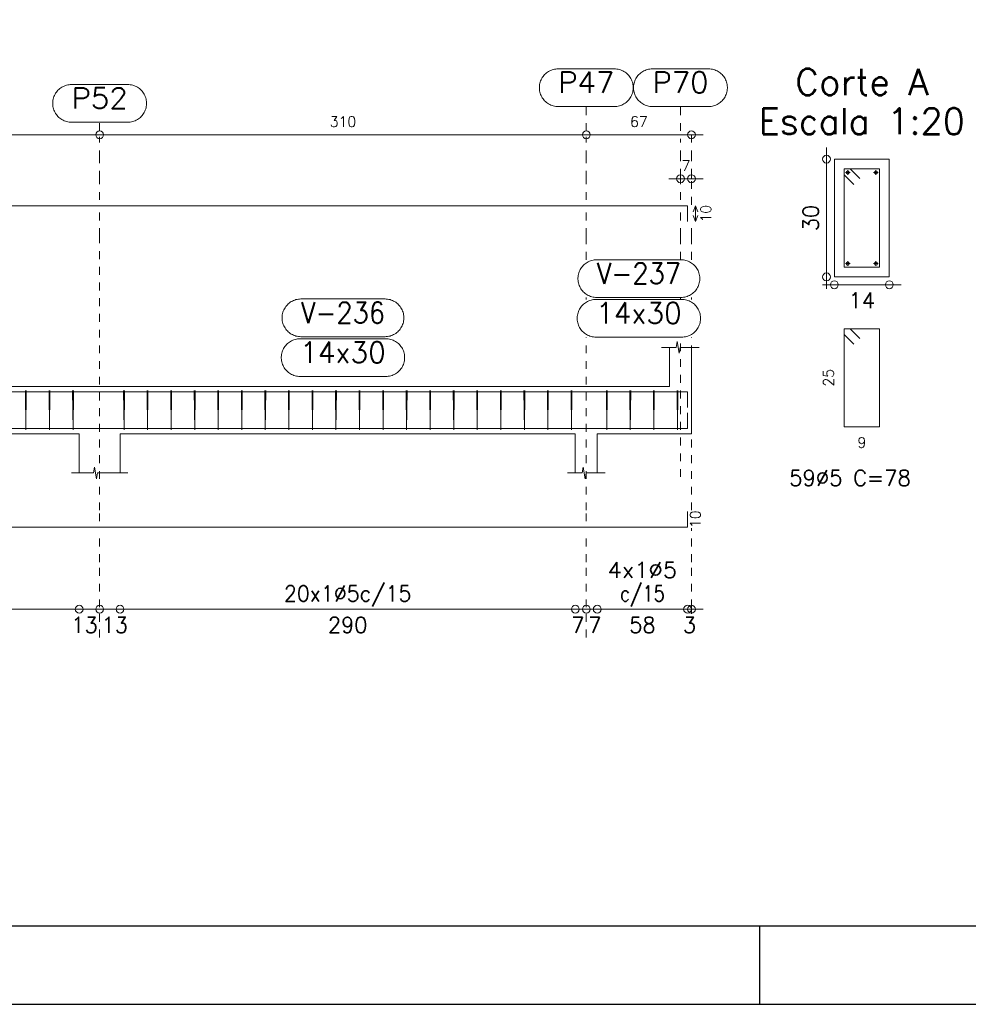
# Model space of a CAD drawing. Header units: millimetres. Extents: x -80 to 444, y 0 to 170.
# Tile 84 of 133: x 218 to 230, y 65 to 78. Entities that reach past the tile are written whole.
import ezdxf
from ezdxf.enums import TextEntityAlignment as Align

# ---------------------------------------------------------------- set-up
doc = ezdxf.new("R2010")
doc.units = ezdxf.units.MM
doc.linetypes.add('CYPE_PUNTO', pattern=[0.075, 0, -0.075])
for name, color, linetype, lineweight in [('ARM_COMPRIMENTOS', 3, 'Continuous', 0), ('ARM_DENTRO_VIGA', 4, 'Continuous', 15), ('ARM_ESTRIBOS', 3, 'Continuous', 0), ('COT_COTAS', 3, 'Continuous', 0), ('COT_EST', 3, 'Continuous', 0), ('COT_LIN_APOIOS', 2, 'CYPE_PUNTO', 0), ('COT_LIN_AUX_COTA', 2, 'CYPE_PUNTO', 0), ('REF_NOME', 3, 'Continuous', 0), ('REF_REFERENCIA', 3, 'Continuous', 0), ('SEC_CONTORNOS', 2, 'Continuous', 9), ('SEC_DIM_VIGA', 3, 'Continuous', 0), ('TEXTO_REF_NOME', 3, 'Continuous', 0), ('TEXTO_REF_REFERENCIA', 3, 'Continuous', 0), ('TXT_EST', 3, 'Continuous', 0)]:
    doc.layers.add(name, color=color, linetype=linetype, lineweight=lineweight)
doc.styles.add('CYPETXT', font='romans', dxfattribs={"height": 0.2})

msp = doc.modelspace()

# ---------------------------------------------------------------- linework, layer by layer
at = {"color": 1}
msp.add_line((227.1, 65), (227.1, 66), dxfattribs=at)
at = {"color": 2}
msp.add_lwpolyline([(180, 124.4), (180, 65), (264.1, 65), (264.1, 124.4)], close=True, dxfattribs=at)
at = {"color": 6}
msp.add_lwpolyline([(182.5, 123.4), (182.5, 66), (263.1, 66), (263.1, 123.4)], close=True, dxfattribs=at)
at = {"layer": 'ARM_COMPRIMENTOS'}
for p, q in [((226.2806, 75.1694), (226.2506, 75.0944)), ((226.2806, 75.1694), (226.3106, 75.0944)), ((226.2806, 75.1694), (226.2806, 74.9694)), ((226.2806, 74.9694), (226.2506, 75.0444)), ((226.2806, 74.9694), (226.3106, 75.0444))]:
    msp.add_line(p, q, dxfattribs=at)
at = {"layer": 'ARM_DENTRO_VIGA'}
for p, q in [((228.2211, 75.6244), (228.2211, 75.5644)), ((228.5811, 75.6244), (228.5811, 75.5644)), ((228.1911, 75.5944), (228.2511, 75.5944)), ((228.5511, 75.5944), (228.6111, 75.5944)), ((228.1911, 74.4344), (228.2511, 74.4344)), ((228.2211, 74.4644), (228.2211, 74.4044)), ((228.5511, 74.4344), (228.6111, 74.4344)), ((228.5811, 74.4644), (228.5811, 74.4044))]:
    msp.add_line(p, q, dxfattribs=at)
for points in [[(207.6006, 74.9694), (207.6006, 75.1694), (226.1806, 75.1694), (226.1806, 74.9694)], [(207.6006, 72.5992), (207.6006, 72.7992), (226.1806, 72.7992), (226.1806, 72.5992)], [(207.6006, 72.5352), (207.6006, 72.3352), (226.1806, 72.3352), (226.1806, 72.5352)], [(207.6006, 71.2772), (207.6006, 71.0772), (226.1806, 71.0772), (226.1806, 71.2772)]]:
    msp.add_lwpolyline(points, dxfattribs=at)
for centre in [(228.2211, 75.5944), (228.5811, 75.5944), (228.2211, 74.4344), (228.5811, 74.4344)]:
    msp.add_circle(centre, 0.02, dxfattribs=at)
at = {"layer": 'ARM_ESTRIBOS'}
for points in [[(228.3736, 75.5169), (228.2511, 75.6394), (228.1761, 75.6394), (228.1761, 74.3894), (228.6261, 74.3894), (228.6261, 75.6394), (228.1761, 75.6394), (228.1761, 75.5644), (228.2986, 75.4419)], [(228.3736, 73.4819), (228.2511, 73.6044), (228.1761, 73.6044), (228.1761, 72.3544), (228.6261, 72.3544), (228.6261, 73.6044), (228.1761, 73.6044), (228.1761, 73.5294), (228.2986, 73.4069)], [(217.7566, 72.7682), (217.7566, 72.8172), (217.7516, 72.3172), (217.7466, 72.8172), (217.7466, 72.7872), (217.7466, 72.7382)], [(218.0566, 72.7682), (218.0566, 72.8172), (218.0516, 72.3172), (218.0466, 72.8172), (218.0466, 72.7872), (218.0466, 72.7382)], [(218.3566, 72.7682), (218.3566, 72.8172), (218.3516, 72.3172), (218.3466, 72.8172), (218.3466, 72.7872), (218.3466, 72.7382)], [(219.0066, 72.7682), (219.0066, 72.8172), (219.0016, 72.3172), (218.9966, 72.8172), (218.9966, 72.7872), (218.9966, 72.7382)], [(219.3066, 72.7682), (219.3066, 72.8172), (219.3016, 72.3172), (219.2966, 72.8172), (219.2966, 72.7872), (219.2966, 72.7382)], [(219.6066, 72.7682), (219.6066, 72.8172), (219.6016, 72.3172), (219.5966, 72.8172), (219.5966, 72.7872), (219.5966, 72.7382)], [(219.9066, 72.7682), (219.9066, 72.8172), (219.9016, 72.3172), (219.8966, 72.8172), (219.8966, 72.7872), (219.8966, 72.7382)], [(220.2066, 72.7682), (220.2066, 72.8172), (220.2016, 72.3172), (220.1966, 72.8172), (220.1966, 72.7872), (220.1966, 72.7382)], [(220.5066, 72.7682), (220.5066, 72.8172), (220.5016, 72.3172), (220.4966, 72.8172), (220.4966, 72.7872), (220.4966, 72.7382)], [(220.8066, 72.7682), (220.8066, 72.8172), (220.8016, 72.3172), (220.7966, 72.8172), (220.7966, 72.7872), (220.7966, 72.7382)], [(221.1066, 72.7682), (221.1066, 72.8172), (221.1016, 72.3172), (221.0966, 72.8172), (221.0966, 72.7872), (221.0966, 72.7382)], [(221.4066, 72.7682), (221.4066, 72.8172), (221.4016, 72.3172), (221.3966, 72.8172), (221.3966, 72.7872), (221.3966, 72.7382)], [(221.7066, 72.7682), (221.7066, 72.8172), (221.7016, 72.3172), (221.6966, 72.8172), (221.6966, 72.7872), (221.6966, 72.7382)], [(222.0066, 72.7682), (222.0066, 72.8172), (222.0016, 72.3172), (221.9966, 72.8172), (221.9966, 72.7872), (221.9966, 72.7382)], [(222.3066, 72.7682), (222.3066, 72.8172), (222.3016, 72.3172), (222.2966, 72.8172), (222.2966, 72.7872), (222.2966, 72.7382)], [(222.6066, 72.7682), (222.6066, 72.8172), (222.6016, 72.3172), (222.5966, 72.8172), (222.5966, 72.7872), (222.5966, 72.7382)], [(222.9066, 72.7682), (222.9066, 72.8172), (222.9016, 72.3172), (222.8966, 72.8172), (222.8966, 72.7872), (222.8966, 72.7382)], [(223.2066, 72.7682), (223.2066, 72.8172), (223.2016, 72.3172), (223.1966, 72.8172), (223.1966, 72.7872), (223.1966, 72.7382)], [(223.5066, 72.7682), (223.5066, 72.8172), (223.5016, 72.3172), (223.4966, 72.8172), (223.4966, 72.7872), (223.4966, 72.7382)], [(223.8066, 72.7682), (223.8066, 72.8172), (223.8016, 72.3172), (223.7966, 72.8172), (223.7966, 72.7872), (223.7966, 72.7382)], [(224.1066, 72.7682), (224.1066, 72.8172), (224.1016, 72.3172), (224.0966, 72.8172), (224.0966, 72.7872), (224.0966, 72.7382)], [(224.4066, 72.7682), (224.4066, 72.8172), (224.4016, 72.3172), (224.3966, 72.8172), (224.3966, 72.7872), (224.3966, 72.7382)], [(224.7066, 72.7682), (224.7066, 72.8172), (224.7016, 72.3172), (224.6966, 72.8172), (224.6966, 72.7872), (224.6966, 72.7382)], [(225.1566, 72.7682), (225.1566, 72.8172), (225.1516, 72.3172), (225.1466, 72.8172), (225.1466, 72.7872), (225.1466, 72.7382)], [(225.4566, 72.7682), (225.4566, 72.8172), (225.4516, 72.3172), (225.4466, 72.8172), (225.4466, 72.7872), (225.4466, 72.7382)], [(225.7566, 72.7682), (225.7566, 72.8172), (225.7516, 72.3172), (225.7466, 72.8172), (225.7466, 72.7872), (225.7466, 72.7382)], [(226.0566, 72.7682), (226.0566, 72.8172), (226.0516, 72.3172), (226.0466, 72.8172), (226.0466, 72.7872), (226.0466, 72.7382)]]:
    msp.add_lwpolyline(points, dxfattribs=at)
at = {"layer": 'COT_COTAS'}
msp.add_line((225.9406, 75.5144), (226.3806, 75.5144), dxfattribs=at)
msp.add_lwpolyline([(207.4006, 76.0744), (212.6106, 76.0744), (218.6906, 76.0744), (224.8906, 76.0744), (226.3806, 76.0744)], dxfattribs=at)
for centre in [(218.6906, 76.0744), (224.8906, 76.0744), (226.2306, 76.0744), (226.0906, 75.5144), (226.2306, 75.5144)]:
    msp.add_circle(centre, 0.05, dxfattribs=at)
at = {"layer": 'COT_EST'}
msp.add_lwpolyline([(207.4006, 70.0322), (207.8306, 70.0322), (212.3506, 70.0322), (212.6106, 70.0322), (212.8706, 70.0322), (218.4306, 70.0322), (218.6906, 70.0322), (218.9506, 70.0322), (224.7506, 70.0322), (224.8906, 70.0322), (225.0306, 70.0322), (226.1806, 70.0322), (226.3806, 70.0322)], dxfattribs=at)
for centre in [(218.4306, 70.0322), (218.6906, 70.0322), (218.9506, 70.0322), (224.7506, 70.0322), (224.8906, 70.0322), (225.0306, 70.0322), (226.1806, 70.0322), (226.2306, 70.0322)]:
    msp.add_circle(centre, 0.05, dxfattribs=at)
at = {"layer": 'COT_LIN_APOIOS'}
for p, q in [((224.8906, 73.9772), (224.8906, 74.0032)), ((226.2306, 73.9772), (226.2306, 74.0032)), ((226.2306, 71.2922), (226.2306, 73.4972)), ((218.6906, 69.6722), (218.6906, 70.0072)), ((224.8906, 69.6722), (224.8906, 70.0072))]:
    msp.add_line(p, q, dxfattribs=at)
for points in [[(218.6906, 75.2444), (218.6906, 75.5144), (218.6906, 75.7744), (218.6906, 76.0494)], [(224.8906, 75.2444), (224.8906, 75.5144), (224.8906, 75.7744), (224.8906, 76.0494)], [(226.2306, 75.1844), (226.2306, 75.5144), (226.2306, 75.5394), (226.2306, 75.7744), (226.2306, 76.0494), (226.2306, 76.0744)], [(218.6906, 71.1522), (218.6906, 71.2922), (218.6906, 74.7832), (218.6906, 75.0944)], [(224.8906, 74.4832), (224.8906, 74.7832), (224.8906, 75.0944)], [(226.2306, 74.4832), (226.2306, 74.7832), (226.2306, 74.9544)], [(224.8906, 71.1522), (224.8906, 71.2922), (224.8906, 73.4972)], [(218.6906, 70.0572), (218.6906, 70.6322), (218.6906, 71.0022)], [(224.8906, 70.0572), (224.8906, 70.6322), (224.8906, 71.0022)], [(226.2306, 69.9722), (226.2306, 70.0072), (226.2306, 70.0572), (226.2306, 70.6322), (226.2306, 71.0622)]]:
    msp.add_lwpolyline(points, dxfattribs=at)
at = {"layer": 'COT_LIN_AUX_COTA'}
for p, q in [((218.6906, 76.1244), (218.6906, 76.2344)), ((226.0906, 73.9772), (226.0906, 74.0032)), ((226.0906, 71.7172), (226.0906, 73.4972))]:
    msp.add_line(p, q, dxfattribs=at)
for points in [[(224.8906, 76.1244), (224.8906, 76.3344), (224.8906, 76.4344)], [(226.0906, 76.1244), (226.0906, 76.3344), (226.0906, 76.4344)], [(226.0906, 75.2444), (226.0906, 75.5144), (226.0906, 75.5394), (226.0906, 75.7744), (226.0906, 76.0244)], [(226.0906, 74.4832), (226.0906, 74.7832), (226.0906, 75.0944)]]:
    msp.add_lwpolyline(points, dxfattribs=at)
at = {"layer": 'REF_NOME'}
for points in [[(226.0966, 74.4832), (226.1127, 74.4826), (226.1286, 74.481), (226.1445, 74.4784), (226.1601, 74.4747), (226.1754, 74.4699), (226.1903, 74.4641), (226.2049, 74.4574), (226.219, 74.4497), (226.2325, 74.441), (226.2454, 74.4315), (226.2576, 74.4212), (226.2692, 74.41), (226.2799, 74.3981), (226.2899, 74.3855), (226.2989, 74.3723), (226.3071, 74.3585), (226.3143, 74.3442), (226.3206, 74.3294), (226.3259, 74.3143), (226.3301, 74.2988), (226.3333, 74.2831), (226.3354, 74.2672), (226.3365, 74.2512), (226.3365, 74.2352), (226.3354, 74.2192), (226.3333, 74.2033), (226.3301, 74.1875), (226.3259, 74.1721), (226.3206, 74.1569), (226.3143, 74.1422), (226.3071, 74.1278), (226.2989, 74.114), (226.2899, 74.1008), (226.2799, 74.0882), (226.2692, 74.0763), (226.2576, 74.0652), (226.2454, 74.0548), (226.2325, 74.0453), (226.219, 74.0367), (226.2049, 74.029), (226.1903, 74.0222), (226.1754, 74.0165), (226.1601, 74.0117), (226.1445, 74.008), (226.1286, 74.0053), (226.1127, 74.0037), (226.0966, 74.0032), (225.0246, 74.0032), (225.0086, 74.0037), (224.9927, 74.0053), (224.9768, 74.008), (224.9612, 74.0117), (224.9459, 74.0165), (224.931, 74.0222), (224.9164, 74.029), (224.9023, 74.0367), (224.8888, 74.0453), (224.8759, 74.0548), (224.8637, 74.0652), (224.8521, 74.0763), (224.8414, 74.0882), (224.8314, 74.1008), (224.8224, 74.114), (224.8142, 74.1278), (224.8069, 74.1422), (224.8007, 74.1569), (224.7954, 74.1721), (224.7912, 74.1875), (224.788, 74.2033), (224.7859, 74.2192), (224.7848, 74.2352), (224.7848, 74.2512), (224.7859, 74.2672), (224.788, 74.2831), (224.7912, 74.2988), (224.7954, 74.3143), (224.8007, 74.3294), (224.8069, 74.3442), (224.8142, 74.3585), (224.8224, 74.3723), (224.8314, 74.3855), (224.8414, 74.3981), (224.8521, 74.41), (224.8637, 74.4212), (224.8759, 74.4315), (224.8888, 74.441), (224.9023, 74.4497), (224.9164, 74.4574), (224.931, 74.4641), (224.9459, 74.4699), (224.9612, 74.4747), (224.9768, 74.4784), (224.9927, 74.481), (225.0086, 74.4826), (225.0246, 74.4832), (226.0966, 74.4832)], [(222.3266, 73.9832), (222.3427, 73.9826), (222.3586, 73.981), (222.3745, 73.9784), (222.3901, 73.9747), (222.4054, 73.9699), (222.4203, 73.9641), (222.4349, 73.9574), (222.449, 73.9497), (222.4625, 73.941), (222.4754, 73.9315), (222.4876, 73.9212), (222.4992, 73.91), (222.5099, 73.8981), (222.5199, 73.8855), (222.5289, 73.8723), (222.5371, 73.8585), (222.5443, 73.8442), (222.5506, 73.8294), (222.5559, 73.8143), (222.5601, 73.7988), (222.5633, 73.7831), (222.5654, 73.7672), (222.5665, 73.7512), (222.5665, 73.7352), (222.5654, 73.7192), (222.5633, 73.7033), (222.5601, 73.6875), (222.5559, 73.6721), (222.5506, 73.6569), (222.5443, 73.6422), (222.5371, 73.6278), (222.5289, 73.614), (222.5199, 73.6008), (222.5099, 73.5882), (222.4992, 73.5763), (222.4876, 73.5652), (222.4754, 73.5548), (222.4625, 73.5453), (222.449, 73.5367), (222.4349, 73.529), (222.4203, 73.5222), (222.4054, 73.5165), (222.3901, 73.5117), (222.3745, 73.508), (222.3586, 73.5053), (222.3427, 73.5037), (222.3266, 73.5032), (221.2546, 73.5032), (221.2386, 73.5037), (221.2227, 73.5053), (221.2068, 73.508), (221.1912, 73.5117), (221.1759, 73.5165), (221.161, 73.5222), (221.1464, 73.529), (221.1323, 73.5367), (221.1188, 73.5453), (221.1059, 73.5548), (221.0937, 73.5652), (221.0821, 73.5763), (221.0714, 73.5882), (221.0614, 73.6008), (221.0524, 73.614), (221.0442, 73.6278), (221.0369, 73.6422), (221.0307, 73.6569), (221.0254, 73.6721), (221.0212, 73.6875), (221.018, 73.7033), (221.0159, 73.7192), (221.0148, 73.7352), (221.0148, 73.7512), (221.0159, 73.7672), (221.018, 73.7831), (221.0212, 73.7988), (221.0254, 73.8143), (221.0307, 73.8294), (221.0369, 73.8442), (221.0442, 73.8585), (221.0524, 73.8723), (221.0614, 73.8855), (221.0714, 73.8981), (221.0821, 73.91), (221.0937, 73.9212), (221.1059, 73.9315), (221.1188, 73.941), (221.1323, 73.9497), (221.1464, 73.9574), (221.161, 73.9641), (221.1759, 73.9699), (221.1912, 73.9747), (221.2068, 73.9784), (221.2227, 73.981), (221.2386, 73.9826), (221.2546, 73.9832), (222.3266, 73.9832)], [(226.1066, 73.9772), (226.1227, 73.9766), (226.1386, 73.975), (226.1545, 73.9724), (226.1701, 73.9687), (226.1854, 73.9639), (226.2003, 73.9581), (226.2149, 73.9514), (226.229, 73.9437), (226.2425, 73.935), (226.2554, 73.9255), (226.2676, 73.9152), (226.2792, 73.904), (226.2899, 73.8921), (226.2999, 73.8795), (226.3089, 73.8663), (226.3171, 73.8525), (226.3243, 73.8382), (226.3306, 73.8234), (226.3359, 73.8083), (226.3401, 73.7928), (226.3433, 73.7771), (226.3454, 73.7612), (226.3465, 73.7452), (226.3465, 73.7292), (226.3454, 73.7132), (226.3433, 73.6973), (226.3401, 73.6815), (226.3359, 73.6661), (226.3306, 73.6509), (226.3243, 73.6362), (226.3171, 73.6218), (226.3089, 73.608), (226.2999, 73.5948), (226.2899, 73.5822), (226.2792, 73.5703), (226.2676, 73.5592), (226.2554, 73.5488), (226.2425, 73.5393), (226.229, 73.5307), (226.2149, 73.523), (226.2003, 73.5162), (226.1854, 73.5105), (226.1701, 73.5057), (226.1545, 73.502), (226.1386, 73.4993), (226.1227, 73.4977), (226.1066, 73.4972), (225.0146, 73.4972), (224.9986, 73.4977), (224.9827, 73.4993), (224.9668, 73.502), (224.9512, 73.5057), (224.9359, 73.5105), (224.921, 73.5162), (224.9064, 73.523), (224.8923, 73.5307), (224.8788, 73.5393), (224.8659, 73.5488), (224.8537, 73.5592), (224.8421, 73.5703), (224.8314, 73.5822), (224.8214, 73.5948), (224.8124, 73.608), (224.8042, 73.6218), (224.7969, 73.6362), (224.7907, 73.6509), (224.7854, 73.6661), (224.7812, 73.6815), (224.778, 73.6973), (224.7759, 73.7132), (224.7748, 73.7292), (224.7748, 73.7452), (224.7759, 73.7612), (224.778, 73.7771), (224.7812, 73.7928), (224.7854, 73.8083), (224.7907, 73.8234), (224.7969, 73.8382), (224.8042, 73.8525), (224.8124, 73.8663), (224.8214, 73.8795), (224.8314, 73.8921), (224.8421, 73.904), (224.8537, 73.9152), (224.8659, 73.9255), (224.8788, 73.935), (224.8923, 73.9437), (224.9064, 73.9514), (224.921, 73.9581), (224.9359, 73.9639), (224.9512, 73.9687), (224.9668, 73.9724), (224.9827, 73.975), (224.9986, 73.9766), (225.0146, 73.9772), (226.1066, 73.9772)], [(222.3366, 73.4772), (222.3527, 73.4766), (222.3686, 73.475), (222.3845, 73.4724), (222.4001, 73.4687), (222.4154, 73.4639), (222.4303, 73.4581), (222.4449, 73.4514), (222.459, 73.4437), (222.4725, 73.435), (222.4854, 73.4255), (222.4976, 73.4152), (222.5092, 73.404), (222.5199, 73.3921), (222.5299, 73.3795), (222.5389, 73.3663), (222.5471, 73.3525), (222.5543, 73.3382), (222.5606, 73.3234), (222.5659, 73.3083), (222.5701, 73.2928), (222.5733, 73.2771), (222.5754, 73.2612), (222.5765, 73.2452), (222.5765, 73.2292), (222.5754, 73.2132), (222.5733, 73.1973), (222.5701, 73.1815), (222.5659, 73.1661), (222.5606, 73.1509), (222.5543, 73.1362), (222.5471, 73.1218), (222.5389, 73.108), (222.5299, 73.0948), (222.5199, 73.0822), (222.5092, 73.0703), (222.4976, 73.0592), (222.4854, 73.0488), (222.4725, 73.0393), (222.459, 73.0307), (222.4449, 73.023), (222.4303, 73.0162), (222.4154, 73.0105), (222.4001, 73.0057), (222.3845, 73.002), (222.3686, 72.9993), (222.3527, 72.9977), (222.3366, 72.9972), (221.2446, 72.9972), (221.2286, 72.9977), (221.2127, 72.9993), (221.1968, 73.002), (221.1812, 73.0057), (221.1659, 73.0105), (221.151, 73.0162), (221.1364, 73.023), (221.1223, 73.0307), (221.1088, 73.0393), (221.0959, 73.0488), (221.0837, 73.0592), (221.0721, 73.0703), (221.0614, 73.0822), (221.0514, 73.0948), (221.0424, 73.108), (221.0342, 73.1218), (221.0269, 73.1362), (221.0207, 73.1509), (221.0154, 73.1661), (221.0112, 73.1815), (221.008, 73.1973), (221.0059, 73.2132), (221.0048, 73.2292), (221.0048, 73.2452), (221.0059, 73.2612), (221.008, 73.2771), (221.0112, 73.2928), (221.0154, 73.3083), (221.0207, 73.3234), (221.0269, 73.3382), (221.0342, 73.3525), (221.0424, 73.3663), (221.0514, 73.3795), (221.0614, 73.3921), (221.0721, 73.404), (221.0837, 73.4152), (221.0959, 73.4255), (221.1088, 73.435), (221.1223, 73.4437), (221.1364, 73.4514), (221.151, 73.4581), (221.1659, 73.4639), (221.1812, 73.4687), (221.1968, 73.4724), (221.2127, 73.475), (221.2286, 73.4766), (221.2446, 73.4772), (222.3366, 73.4772)]]:
    msp.add_lwpolyline(points, close=True, dxfattribs=at)
at = {"layer": 'REF_REFERENCIA'}
for points in [[(225.2486, 76.9144), (225.2647, 76.9139), (225.2806, 76.9123), (225.2965, 76.9096), (225.3121, 76.9059), (225.3274, 76.9012), (225.3423, 76.8954), (225.3569, 76.8886), (225.371, 76.8809), (225.3845, 76.8723), (225.3974, 76.8628), (225.4096, 76.8524), (225.4212, 76.8413), (225.4319, 76.8294), (225.4419, 76.8168), (225.4509, 76.8036), (225.4591, 76.7898), (225.4663, 76.7755), (225.4726, 76.7607), (225.4779, 76.7455), (225.4821, 76.7301), (225.4853, 76.7143), (225.4874, 76.6985), (225.4885, 76.6824), (225.4885, 76.6664), (225.4874, 76.6504), (225.4853, 76.6345), (225.4821, 76.6188), (225.4779, 76.6033), (225.4726, 76.5882), (225.4663, 76.5734), (225.4591, 76.5591), (225.4509, 76.5453), (225.4419, 76.5321), (225.4319, 76.5195), (225.4212, 76.5076), (225.4096, 76.4964), (225.3974, 76.4861), (225.3845, 76.4766), (225.371, 76.4679), (225.3569, 76.4602), (225.3423, 76.4535), (225.3274, 76.4477), (225.3121, 76.443), (225.2965, 76.4392), (225.2806, 76.4366), (225.2647, 76.435), (225.2486, 76.4344), (224.5326, 76.4344), (224.5166, 76.435), (224.5007, 76.4366), (224.4848, 76.4392), (224.4692, 76.443), (224.4539, 76.4477), (224.439, 76.4535), (224.4244, 76.4602), (224.4103, 76.4679), (224.3968, 76.4766), (224.3839, 76.4861), (224.3717, 76.4964), (224.3601, 76.5076), (224.3494, 76.5195), (224.3394, 76.5321), (224.3304, 76.5453), (224.3222, 76.5591), (224.3149, 76.5734), (224.3087, 76.5882), (224.3034, 76.6033), (224.2992, 76.6188), (224.296, 76.6345), (224.2939, 76.6504), (224.2928, 76.6664), (224.2928, 76.6824), (224.2939, 76.6985), (224.296, 76.7143), (224.2992, 76.7301), (224.3034, 76.7455), (224.3087, 76.7607), (224.3149, 76.7755), (224.3222, 76.7898), (224.3304, 76.8036), (224.3394, 76.8168), (224.3494, 76.8294), (224.3601, 76.8413), (224.3717, 76.8524), (224.3839, 76.8628), (224.3968, 76.8723), (224.4103, 76.8809), (224.4244, 76.8886), (224.439, 76.8954), (224.4539, 76.9012), (224.4692, 76.9059), (224.4848, 76.9096), (224.5007, 76.9123), (224.5166, 76.9139), (224.5326, 76.9144), (225.2486, 76.9144)], [(226.4486, 76.9144), (226.4647, 76.9139), (226.4806, 76.9123), (226.4965, 76.9096), (226.5121, 76.9059), (226.5274, 76.9012), (226.5423, 76.8954), (226.5569, 76.8886), (226.571, 76.8809), (226.5845, 76.8723), (226.5974, 76.8628), (226.6096, 76.8524), (226.6212, 76.8413), (226.6319, 76.8294), (226.6419, 76.8168), (226.6509, 76.8036), (226.6591, 76.7898), (226.6663, 76.7755), (226.6726, 76.7607), (226.6779, 76.7455), (226.6821, 76.7301), (226.6853, 76.7143), (226.6874, 76.6985), (226.6885, 76.6824), (226.6885, 76.6664), (226.6874, 76.6504), (226.6853, 76.6345), (226.6821, 76.6188), (226.6779, 76.6033), (226.6726, 76.5882), (226.6663, 76.5734), (226.6591, 76.5591), (226.6509, 76.5453), (226.6419, 76.5321), (226.6319, 76.5195), (226.6212, 76.5076), (226.6096, 76.4964), (226.5974, 76.4861), (226.5845, 76.4766), (226.571, 76.4679), (226.5569, 76.4602), (226.5423, 76.4535), (226.5274, 76.4477), (226.5121, 76.443), (226.4965, 76.4392), (226.4806, 76.4366), (226.4647, 76.435), (226.4486, 76.4344), (225.7326, 76.4344), (225.7166, 76.435), (225.7007, 76.4366), (225.6848, 76.4392), (225.6692, 76.443), (225.6539, 76.4477), (225.639, 76.4535), (225.6244, 76.4602), (225.6103, 76.4679), (225.5968, 76.4766), (225.5839, 76.4861), (225.5717, 76.4964), (225.5601, 76.5076), (225.5494, 76.5195), (225.5394, 76.5321), (225.5304, 76.5453), (225.5222, 76.5591), (225.5149, 76.5734), (225.5087, 76.5882), (225.5034, 76.6033), (225.4992, 76.6188), (225.496, 76.6345), (225.4939, 76.6504), (225.4928, 76.6664), (225.4928, 76.6824), (225.4939, 76.6985), (225.496, 76.7143), (225.4992, 76.7301), (225.5034, 76.7455), (225.5087, 76.7607), (225.5149, 76.7755), (225.5222, 76.7898), (225.5304, 76.8036), (225.5394, 76.8168), (225.5494, 76.8294), (225.5601, 76.8413), (225.5717, 76.8524), (225.5839, 76.8628), (225.5968, 76.8723), (225.6103, 76.8809), (225.6244, 76.8886), (225.639, 76.8954), (225.6539, 76.9012), (225.6692, 76.9059), (225.6848, 76.9096), (225.7007, 76.9123), (225.7166, 76.9139), (225.7326, 76.9144), (226.4486, 76.9144)], [(219.0486, 76.7144), (219.0647, 76.7139), (219.0806, 76.7123), (219.0965, 76.7096), (219.1121, 76.7059), (219.1274, 76.7012), (219.1423, 76.6954), (219.1569, 76.6886), (219.171, 76.6809), (219.1845, 76.6723), (219.1974, 76.6628), (219.2096, 76.6524), (219.2212, 76.6413), (219.2319, 76.6294), (219.2419, 76.6168), (219.2509, 76.6036), (219.2591, 76.5898), (219.2663, 76.5755), (219.2726, 76.5607), (219.2779, 76.5455), (219.2821, 76.5301), (219.2853, 76.5143), (219.2874, 76.4985), (219.2885, 76.4824), (219.2885, 76.4664), (219.2874, 76.4504), (219.2853, 76.4345), (219.2821, 76.4188), (219.2779, 76.4033), (219.2726, 76.3882), (219.2663, 76.3734), (219.2591, 76.3591), (219.2509, 76.3453), (219.2419, 76.3321), (219.2319, 76.3195), (219.2212, 76.3076), (219.2096, 76.2964), (219.1974, 76.2861), (219.1845, 76.2766), (219.171, 76.2679), (219.1569, 76.2602), (219.1423, 76.2535), (219.1274, 76.2477), (219.1121, 76.243), (219.0965, 76.2392), (219.0806, 76.2366), (219.0647, 76.235), (219.0486, 76.2344), (218.3326, 76.2344), (218.3166, 76.235), (218.3007, 76.2366), (218.2848, 76.2392), (218.2692, 76.243), (218.2539, 76.2477), (218.239, 76.2535), (218.2244, 76.2602), (218.2103, 76.2679), (218.1968, 76.2766), (218.1839, 76.2861), (218.1717, 76.2964), (218.1601, 76.3076), (218.1494, 76.3195), (218.1394, 76.3321), (218.1304, 76.3453), (218.1222, 76.3591), (218.1149, 76.3734), (218.1087, 76.3882), (218.1034, 76.4033), (218.0992, 76.4188), (218.096, 76.4345), (218.0939, 76.4504), (218.0928, 76.4664), (218.0928, 76.4824), (218.0939, 76.4985), (218.096, 76.5143), (218.0992, 76.5301), (218.1034, 76.5455), (218.1087, 76.5607), (218.1149, 76.5755), (218.1222, 76.5898), (218.1304, 76.6036), (218.1394, 76.6168), (218.1494, 76.6294), (218.1601, 76.6413), (218.1717, 76.6524), (218.1839, 76.6628), (218.1968, 76.6723), (218.2103, 76.6809), (218.2244, 76.6886), (218.239, 76.6954), (218.2539, 76.7012), (218.2692, 76.7059), (218.2848, 76.7096), (218.3007, 76.7123), (218.3166, 76.7139), (218.3326, 76.7144), (219.0486, 76.7144)]]:
    msp.add_lwpolyline(points, close=True, dxfattribs=at)
at = {"layer": 'SEC_CONTORNOS'}
for p, q in [((225.9506, 72.8672), (225.9506, 73.3672)), ((212.8706, 72.2672), (218.4306, 72.2672)), ((218.4306, 71.7672), (218.4306, 72.2672)), ((218.9506, 72.2672), (224.7506, 72.2672)), ((218.9506, 71.7672), (218.9506, 72.2672)), ((224.7506, 71.7672), (224.7506, 72.2672)), ((225.0306, 71.7672), (225.0306, 72.2672)), ((225.9506, 72.2672), (226.2306, 72.2672))]:
    msp.add_line(p, q, dxfattribs=at)
msp.add_lwpolyline([(228.0511, 75.7644), (228.0511, 74.2644), (228.7511, 74.2644), (228.7511, 75.7644), (228.0511, 75.7644)], close=True, dxfattribs=at)
for points in [[(225.8506, 73.3672), (226.0376, 73.3672), (226.0501, 73.4422), (226.0751, 73.2922), (226.0876, 73.3672), (226.3306, 73.3672)], [(226.2306, 72.2672), (226.2306, 72.8672), (226.2306, 73.3672)], [(212.6106, 72.8672), (212.8706, 72.8672), (218.4306, 72.8672), (218.6906, 72.8672)], [(218.4306, 72.8672), (218.6906, 72.8672), (218.9506, 72.8672)], [(218.6906, 72.8672), (218.9506, 72.8672), (224.7506, 72.8672), (224.8906, 72.8672)], [(224.7506, 72.8672), (224.8906, 72.8672), (225.0306, 72.8672)], [(224.8906, 72.8672), (225.0306, 72.8672), (225.9506, 72.8672)], [(225.0306, 72.2672), (225.9506, 72.2672), (226.2306, 72.2672), (226.2306, 72.8672)], [(218.3306, 71.7672), (218.6136, 71.7672), (218.6261, 71.8422), (218.6511, 71.6922), (218.6636, 71.7672), (219.0506, 71.7672)], [(224.6506, 71.7672), (224.8376, 71.7672), (224.8501, 71.8422), (224.8751, 71.6922), (224.8876, 71.7672), (225.1306, 71.7672)]]:
    msp.add_lwpolyline(points, dxfattribs=at)
at = {"layer": 'SEC_DIM_VIGA'}
for p, q in [((227.9511, 75.9144), (227.9511, 74.1144)), ((227.9011, 74.1644), (228.9011, 74.1644))]:
    msp.add_line(p, q, dxfattribs=at)
for centre in [(227.9511, 75.7644), (227.9511, 74.2644), (228.0511, 74.1644), (228.7511, 74.1644)]:
    msp.add_circle(centre, 0.05, dxfattribs=at)

# ---------------------------------------------------------------- texts
at = {"layer": 'ARM_COMPRIMENTOS', "style": 'CYPETXT', "width": 0.953514}
for p, p2 in [((226.4806, 74.9574), (226.4806, 75.1814)), ((226.3473, 71.0652), (226.3473, 71.2892))]:
    msp.add_text('10', height=0.13333, rotation=90, dxfattribs=at).set_placement(p, p2, align=Align.FIT)
at = {"layer": 'ARM_ESTRIBOS', "style": 'CYPETXT', "width": 0.88337}
msp.add_text('59%%c5 C=78', height=0.2, dxfattribs=at).set_placement((227.4771, 71.6044), (229.0251, 71.6044), align=Align.FIT)
at = {"layer": 'COT_COTAS', "style": 'CYPETXT'}
for s, height, width, p, p2 in [('310', 0.13333, 0.928421, (221.6226, 76.1744), (221.9586, 76.1744)), ('67', 0.13333, 0.953514, (225.4486, 76.1744), (225.6726, 76.1744)), ('7', 0.1333, 1.037647, (226.1046, 75.6144), (226.2166, 75.6144))]:
    msp.add_text(s, height=height, dxfattribs=dict(at, width=width)).set_placement(p, p2, align=Align.FIT)
at = {"layer": 'COT_EST', "style": 'CYPETXT'}
for s, width, p, p2 in [('13', 0.953514, (218.3296, 69.7322), (218.6656, 69.7322)), ('13', 0.953514, (218.7156, 69.7322), (219.0516, 69.7322)), ('290', 0.928421, (221.5986, 69.7322), (222.1026, 69.7322)), ('7', 1.037647, (224.6976, 69.7322), (224.8656, 69.7322)), ('7', 1.037647, (224.9156, 69.7322), (225.0836, 69.7322)), ('58', 0.953514, (225.4376, 69.7322), (225.7736, 69.7322)), ('3', 1.037647, (226.1216, 69.7322), (226.2896, 69.7322))]:
    msp.add_text(s, height=0.2, dxfattribs=dict(at, width=width)).set_placement(p, p2, align=Align.FIT)
at = {"layer": 'SEC_DIM_VIGA', "style": 'CYPETXT', "width": 0.953514}
for s, height, p, p2 in [('30', 0.2, (227.8511, 74.8464), (227.8511, 75.1824)), ('25', 0.13333, (228.0428, 72.8674), (228.0428, 73.0914))]:
    msp.add_text(s, height=height, rotation=90, dxfattribs=at).set_placement(p, p2, align=Align.FIT)
at = {"layer": 'SEC_DIM_VIGA', "style": 'CYPETXT'}
for s, height, width, p, p2 in [('14', 0.2, 0.928421, (228.2331, 73.8644), (228.5691, 73.8644)), ('9', 0.1333, 1.1025, (228.3451, 72.0878), (228.4571, 72.0878))]:
    msp.add_text(s, height=height, dxfattribs=dict(at, width=width)).set_placement(p, p2, align=Align.FIT)
at = {"layer": 'TEXTO_REF_NOME', "style": 'CYPETXT'}
for s, height, width, p, p2 in [('Corte A', 0.33333, 0.885124, (227.5511, 76.5811), (229.2511, 76.5811)), ('Escala 1:20', 0.333333, 0.879654, (227.0886, 76.0811), (229.7136, 76.0811)), ('V-237', 0.26667, 0.835842, (225.0246, 74.1765), (226.0966, 74.1765)), ('V-236', 0.26667, 0.835842, (221.2546, 73.6765), (222.3266, 73.6765)), ('14x30', 0.26667, 0.91484, (225.0146, 73.6705), (226.1066, 73.6705)), ('14x30', 0.26667, 0.91484, (221.2446, 73.1705), (222.3366, 73.1705))]:
    msp.add_text(s, height=height, dxfattribs=dict(at, width=width)).set_placement(p, p2, align=Align.FIT)
at = {"layer": 'TEXTO_REF_REFERENCIA', "style": 'CYPETXT', "width": 0.972155}
for s, p, p2 in [('P47', (224.5326, 76.6078), (225.2486, 76.6078)), ('P70', (225.7326, 76.6078), (226.4486, 76.6078)), ('P52', (218.3326, 76.4078), (219.0486, 76.4078))]:
    msp.add_text(s, height=0.26667, dxfattribs=at).set_placement(p, p2, align=Align.FIT)
at = {"layer": 'TXT_EST', "style": 'CYPETXT'}
for s, width, p, p2 in [('4x1%%c5', 0.999194, (225.1631, 70.4322), (226.0481, 70.4322)), ('20x1%%c5c/15', 0.882979, (221.0391, 70.1322), (222.6621, 70.1322)), ('c/15', 0.777273, (225.3206, 70.1322), (225.8906, 70.1322))]:
    msp.add_text(s, height=0.2, dxfattribs=dict(at, width=width)).set_placement(p, p2, align=Align.FIT)

doc.saveas('drawing.dxf')
